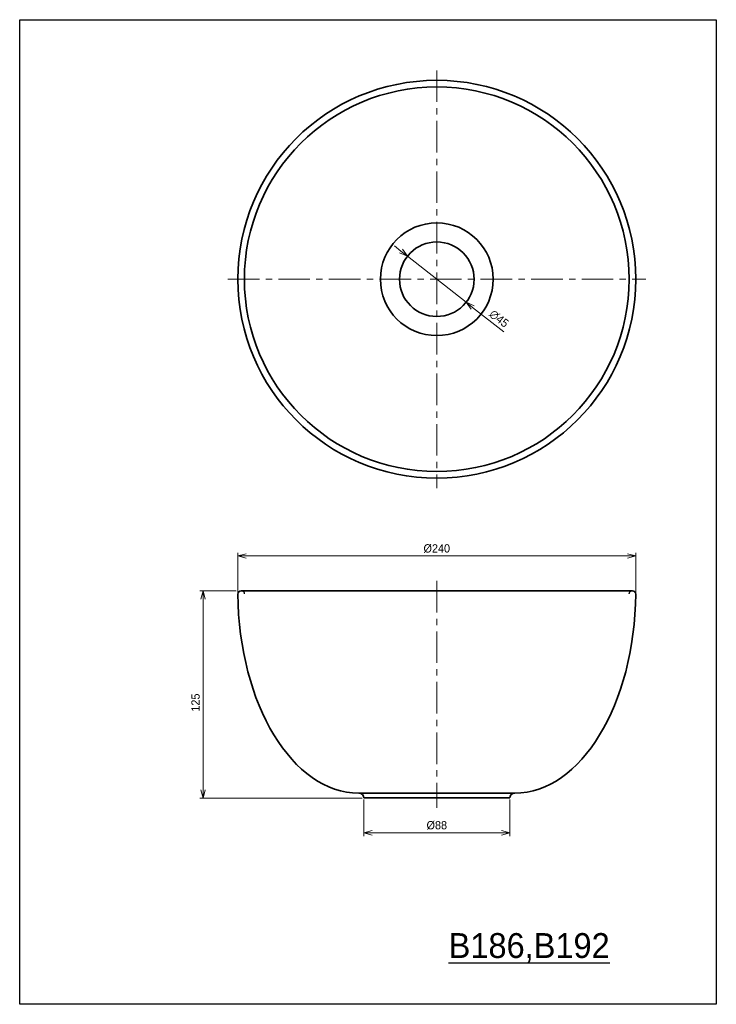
# Model space of a CAD drawing. Header units: millimetres. Extents: x 0 to 1184, y 0 to 594.
# Tile 1 of 3: x 0 to 420, y 0 to 594. Entities that reach past the tile are written whole.
import ezdxf

# ---------------------------------------------------------------- set-up
doc = ezdxf.new("R2010")
doc.units = ezdxf.units.MM
doc.header["$LTSCALE"] = 0.3
doc.linetypes.add('CENTER', pattern=[50.8, 31.75, -6.35, 6.35, -6.35])
doc.linetypes.add('HIDDENX2', pattern=[19.05, 12.7, -6.35])
for name, color, linetype, lineweight in [('TEXT', 7, 'Continuous', 25), ('中心線', 4, 'CENTER', 18), ('実線', 3, 'Continuous', 35), ('寸法', 2, 'Continuous', 18), ('隠線x2', 1, 'HIDDENX2', 25)]:
    doc.layers.add(name, color=color, linetype=linetype, lineweight=lineweight)
doc.styles.add('MS Pゴシック', font='txt')
doc.styles.get("Standard").update_dxf_attribs({"font": 'txt.shx', "bigfont": 'bigfont.shx'})
doc.dimstyles.new('MyDim S＝1：2', dxfattribs={"dimscale": 2, "dimtxt": 2.5, "dimasz": 2.5, "dimexe": 1, "dimexo": 0.5, "dimgap": 1, "dimtad": 3, "dimdsep": 46, "dimtxsty": 'MS Pゴシック', "dimblk": 'OPEN30', "dimcen": 0, "dimclrd": 256, "dimclre": 256, "dimclrt": 256, "dimazin": 2, "dimtfac": 1, "dimtmove": 0, "dimatfit": 3, "dimldrblk": 'OPEN30', "dimfxl": 1, "dimlwd": 18, "dimlwe": 18, "dimarcsym": 0})

# ---------------------------------------------------------------- blocks, each defined once
blk = doc.blocks.new('_Open30')
at = {"color": 0, "lineweight": -2}
for p, q in [((-1, 0.27), (0, 0)), ((0, 0), (-1, -0.27)), ((0, 0), (-1, 0))]:
    blk.add_line(p, q, dxfattribs=at)
blk = doc.blocks.new('*D4')
at = {"layer": 'Defpoints', "color": 0, "transparency": 16777216}
for p in [(110.54, 249.46), (131.48, 249.46), (207.48, 124.46)]:
    blk.add_point(p, dxfattribs=at)
at = {"layer": '寸法', "lineweight": 18, "transparency": 16777216}
for p, q in [((130.48, 249.46), (108.54, 249.46)), ((110.54, 129.46), (110.54, 244.46)), ((206.48, 124.46), (108.54, 124.46))]:
    blk.add_line(p, q, dxfattribs=at)
at = {"layer": '寸法', "lineweight": 18, "transparency": 16777216, "xscale": 5, "yscale": 5, "zscale": 5}
for p, rotation in [((110.54, 249.46), 90), ((110.54, 124.46), 270)]:
    blk.add_blockref('_Open30', p, dxfattribs=dict(at, rotation=rotation))
at = {"layer": '寸法', "transparency": 16777216, "insert": (106.04, 182.02), "char_height": 5, "attachment_point": 5, "rotation": 90, "style": 'MS Pゴシック'}
blk.add_mtext('125', dxfattribs=at)
blk = doc.blocks.new('*D6')
at = {"layer": 'Defpoints', "color": 0, "transparency": 16777216}
for p in [(207.48, 124.46), (295.48, 124.46), (295.48, 103.46)]:
    blk.add_point(p, dxfattribs=at)
at = {"layer": '寸法', "lineweight": 18, "transparency": 16777216}
for p, q in [((207.48, 123.46), (207.48, 101.46)), ((295.48, 123.46), (295.48, 101.46)), ((212.48, 103.46), (290.48, 103.46))]:
    blk.add_line(p, q, dxfattribs=at)
at = {"layer": '寸法', "lineweight": 18, "transparency": 16777216, "xscale": 5, "yscale": 5, "zscale": 5, "rotation": 180}
blk.add_blockref('_Open30', (207.48, 103.46), dxfattribs=at)
at = {"layer": '寸法', "lineweight": 18, "transparency": 16777216, "xscale": 5, "yscale": 5, "zscale": 5}
blk.add_blockref('_Open30', (295.48, 103.46), dxfattribs=at)
at = {"layer": '寸法', "transparency": 16777216, "insert": (251.48, 107.96), "char_height": 5, "attachment_point": 5, "style": 'MS Pゴシック'}
blk.add_mtext('%%c88', dxfattribs=at)
blk = doc.blocks.new('*D8')
at = {"layer": 'Defpoints', "color": 0, "transparency": 16777216}
for p in [(371.42, 270.46), (131.54, 247.41), (371.42, 247.41)]:
    blk.add_point(p, dxfattribs=at)
at = {"layer": '寸法', "lineweight": 18, "transparency": 16777216}
for p, q in [((131.54, 248.41), (131.54, 272.46)), ((136.54, 270.46), (366.42, 270.46)), ((371.42, 248.41), (371.42, 272.46))]:
    blk.add_line(p, q, dxfattribs=at)
at = {"layer": '寸法', "lineweight": 18, "transparency": 16777216, "xscale": 5, "yscale": 5, "zscale": 5, "rotation": 180}
blk.add_blockref('_Open30', (131.54, 270.46), dxfattribs=at)
at = {"layer": '寸法', "lineweight": 18, "transparency": 16777216, "xscale": 5, "yscale": 5, "zscale": 5}
blk.add_blockref('_Open30', (371.42, 270.46), dxfattribs=at)
at = {"layer": '寸法', "transparency": 16777216, "insert": (251.48, 274.96), "char_height": 5, "attachment_point": 5, "style": 'MS Pゴシック'}
blk.add_mtext('%%c240', dxfattribs=at)
blk = doc.blocks.new('*D15')
at = {"layer": 'Defpoints', "color": 0, "transparency": 16777216}
for p in [(233.8, 451.35), (269.16, 423.5)]:
    blk.add_point(p, dxfattribs=at)
at = {"layer": '寸法', "lineweight": 18, "transparency": 16777216}
for p, q in [((229.88, 454.44), (225.95, 457.53)), ((233.8, 451.35), (269.16, 423.5)), ((291.87, 405.62), (273.08, 420.41))]:
    blk.add_line(p, q, dxfattribs=at)
at = {"layer": '寸法', "lineweight": 18, "transparency": 16777216, "xscale": 5, "yscale": 5, "zscale": 5}
for p, rotation in [((233.8, 451.35), 321.7763288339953), ((269.16, 423.5), 141.7763288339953)]:
    blk.add_blockref('_Open30', p, dxfattribs=dict(at, rotation=rotation))
at = {"layer": '寸法', "transparency": 16777216, "insert": (289, 413.61), "char_height": 5, "attachment_point": 5, "rotation": 321.77633, "style": 'MS Pゴシック'}
blk.add_mtext('∅45', dxfattribs=at)

msp = doc.modelspace()

# ---------------------------------------------------------------- linework, layer by layer
at = {"layer": 'Defpoints'}
for p, q in [((0, 0), (0, 594)), ((0, 594), (420, 594)), ((420, 594), (420, 0)), ((420, 0), (0, 0))]:
    msp.add_line(p, q, dxfattribs=at)
at = {"layer": '中心線', "ltscale": 2}
for p, q in [((251.48, 563.426), (251.48, 311.426)), ((125.48, 437.426), (377.48, 437.426)), ((251.48, 255.463), (251.48, 118.463))]:
    msp.add_line(p, q, dxfattribs=at)
at = {"layer": '実線'}
for p, q in [((133.541, 249.463), (369.42, 249.463)), ((204.423, 127.463), (298.538, 127.463)), ((207.48, 124.463), (295.48, 124.463))]:
    msp.add_line(p, q, dxfattribs=at)
for radius in [120, 116, 34, 22.5]:
    msp.add_circle((251.48, 437.426), radius, dxfattribs=at)
for centre, radius, start, end in [((133.541, 247.463), 2, 90, 181.389296), ((369.42, 247.463), 2, 358.610704, 90), ((204.48, 124.463), 3, 0, 90), ((298.48, 124.463), 3, 90, 180)]:
    msp.add_arc(centre, radius, start, end, dxfattribs=at)
msp.add_ellipse((204.423, 249.463), major_axis=(0, -122), ratio=0.5976228, start_param=4.7283938, end_param=6.2831853, dxfattribs=at)
at = {"layer": '実線', "extrusion": (0, 0, -1)}
msp.add_ellipse((298.538, 249.463), major_axis=(0, -122), ratio=0.5976228, start_param=4.7283938, end_param=6.2831853, dxfattribs=at)
at = {"layer": '隠線x2'}
for centre, start, end in [((133.636, 247.463), 2.224917, 90), ((369.325, 247.463), 90, 177.775083)]:
    msp.add_arc(centre, 2, start, end, dxfattribs=at)

# ---------------------------------------------------------------- texts
at = {"layer": 'TEXT', "insert": (307.184, 34.053), "char_height": 15, "width": 116.2445, "attachment_point": 5}
msp.add_mtext('{\\fMS PGothic|b0|i0|c128|p50;\\LB186,B192}', dxfattribs=at)

# ---------------------------------------------------------------- dimensions: what is measured, and where the dimension line sits
at = {"layer": '寸法'}
dim = msp.add_diameter_dim_2p(p1=(233.804, 451.347), p2=(269.156, 423.504), dimstyle='MyDim S＝1：2', dxfattribs=at)
dim.commit()
dim.dimension.update_dxf_attribs({"geometry": '*D15', "text_midpoint": (286.213, 410.07), "dimtype": 163})
dim = msp.add_linear_dim(base=(371.419, 270.463), p1=(131.542, 247.414), p2=(371.419, 247.414), text='%%c<>', dimstyle='MyDim S＝1：2', override={"dimdec": 0}, dxfattribs=at)
dim.commit()
dim.dimension.update_dxf_attribs({"geometry": '*D8', "text_midpoint": (251.48, 270.463), "dimtype": 160})
dim = msp.add_linear_dim(base=(110.542, 249.463), p1=(207.48, 124.463), p2=(131.48, 249.463), angle=90, dimstyle='MyDim S＝1：2', dxfattribs=at)
dim.commit()
dim.dimension.update_dxf_attribs({"geometry": '*D4', "text_midpoint": (110.542, 182.024), "dimtype": 160})
dim = msp.add_linear_dim(base=(295.48, 103.463), p1=(207.48, 124.463), p2=(295.48, 124.463), text='%%c<>', dimstyle='MyDim S＝1：2', dxfattribs=at)
dim.commit()
dim.dimension.update_dxf_attribs({"geometry": '*D6', "text_midpoint": (251.48, 103.463), "dimtype": 160})

doc.saveas('drawing.dxf')
